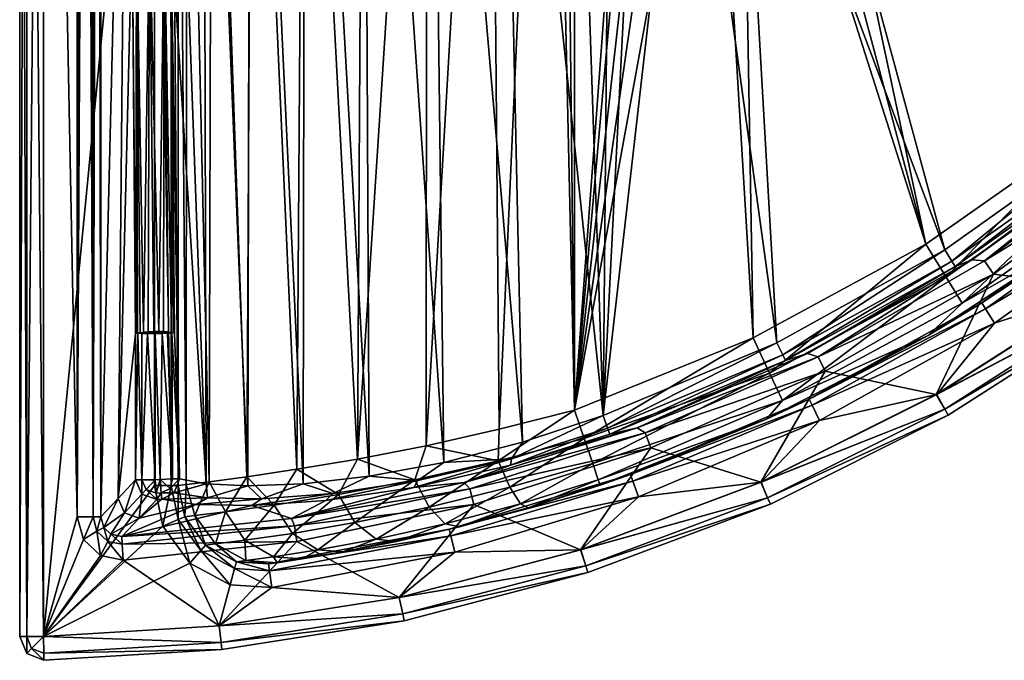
# Model space of a CAD drawing. Header units: inches. Extents: x 0 to 475, y -475 to 0.
# Tile 1 of 7: x 0 to 248, y -475 to -313. Entities that reach past the tile are written whole.
import ezdxf

# ---------------------------------------------------------------- set-up
doc = ezdxf.new("R2010")
doc.units = ezdxf.units.IN
doc.header["$MEASUREMENT"] = 0
doc.layers.add('Layer 1', color=7, linetype='Continuous')

# ---------------------------------------------------------------- blocks, each defined once
blk = doc.blocks.new('Square E')
at = {"color": 9, "true_color": 0xc0c0c0}
mesh = blk.add_polyface(dxfattribs=at)
corners = [(149.06, -208.69, -120), (139.65, -189.15, -120), (147.22, -413.23, -120), (156.96, -220.51, -120), (6, -468.96, -140), (14.5, -438.8, -140), (6, -6, -140), (0, -468.96, -6), (0, -468.96, -134), (0, -6, -134), (40, -430.84, -6), (40, -180.28, -6), (40, -180.28, -10), (155.92, -197.9, -110), (158.45, -205.14, -110), (140, -411.86, -110), (140, -140, -110), (162.58, -211.71, -110), (57.29, -428.67, -66.2), (47.82, -429.92, -48.75), (48.51, -177.89, -50.33), (42.16, -179.7, -30.64), (41.98, -430.62, -29.81), (102.74, -154.79, -102.73), (85.24, -424.22, -93.68), (86.77, -163.15, -94.58), (69.95, -426.8, -81.36), (58.63, -174.65, -68.06), (71.71, -169.78, -82.98), (118.61, -144.91, -107.71), (121.02, -416.71, -108.18), (102.54, -420.85, -102.73), (133.72, -133.72, -109.8), (27.49, -153.63, -54.36), (24.85, -434.14, -84.54), (28.37, -289.6, -44.3), (20.48, -438.8, -134.52), (121.4, -169.25, -118.59), (126.9, -419.97, -118.08), (103.62, -149.86, -114.39), (107.01, -425.09, -112.21), (86.77, -131.48, -107.51), (88.22, -428.56, -102.51), (71.51, -430.43, -89.28), (71.98, -139.92, -98.02), (58.12, -146.27, -85.46), (57.6, -430.95, -73.01), (47.05, -430.42, -54.3), (46.28, -150.66, -70.26), (37.08, -153.47, -52.84), (38.12, -289.43, -43.23), (31.27, -392.18, -31.12), (32.79, -288.7, -39.85), (29.47, -289.05, -41.64), (36.44, -288.94, -40.87), (35.08, -392.03, -30.13), (38.33, -392.21, -32.06), (29.34, -392.46, -33.54), (1.76, -468.96, -1.76), (1.76, -6, -1.76), (6, -468.96), (0, -6, -6), (1.76, -468.96, -138.24), (1.76, -6, -138.24), (18.56, -438.8, -138.42), (19.69, -28.33, -136.58), (16.67, -20.29, -139.59), (38.24, -180.28, -1.76), (38.24, -430.84, -1.76), (34, -180.28)]
mesh.append_faces([[corners[k] for k in face] for face in [(0, 1, 2), (3, 0, 2), (4, 5, 6), (7, 8, 9), (10, 11, 12), (13, 14, 15), (13, 15, 16), (17, 15, 14), (18, 19, 20), (21, 22, 12), (23, 24, 25), (26, 27, 28), (29, 30, 31), (30, 32, 15), (23, 31, 24), (24, 28, 25), (27, 26, 18), (28, 24, 26), (21, 20, 19), (20, 27, 18), (33, 34, 35), (34, 33, 36), (2, 1, 37), (2, 37, 38), (39, 40, 38), (39, 38, 37), (40, 41, 42), (43, 42, 44), (45, 46, 43), (47, 46, 48), (49, 50, 47), (51, 52, 53), (54, 52, 55), (54, 56, 50), (35, 57, 53), (58, 59, 60), (7, 61, 58), (6, 62, 4), (62, 63, 8), (64, 36, 65), (66, 5, 64), (67, 68, 69), (11, 10, 67)]], dxfattribs={"color": 9})
mesh = blk.add_polyface(dxfattribs=at)
corners = [(14.5, -14.5, -140), (6, -6, -140), (14.5, -438.8, -140), (0, -6, -6), (0, -468.96, -6), (0, -6, -134), (53.68, -161.3, -6), (61.4, -158.49, -46.12), (55.68, -160.64, -28.73), (53.68, -161.3, -10), (46.64, -165.4, -10), (48.94, -164.71, -30.78), (70.43, -154.66, -61.45), (55.66, -162.51, -50.29), (37.08, -153.47, -52.84), (46.28, -150.66, -70.26), (37.08, -150.63, -51.88), (40.44, -146.75, -55.71), (37.03, -148.71, -49.81), (36.92, -147.6, -46.89), (52.46, -142.78, -75.83), (29.66, -146.97, -44.51), (33.6, -148.5, -44.28), (33.47, -147.37, -40.4), (27.61, -149.13, -53.07), (27.49, -153.63, -54.36), (29.41, -151.13, -50.26), (33.84, -150.04, -47.58), (28.63, -153.43, -51.49), (31.42, -153.33, -50.15), (35.1, -153.33, -50.47), (34.13, -151.8, -49.63), (29.49, -148.83, -47.99), (27.9, -145.94, -49.72), (36.82, -146.89, -43.99), (6, -468.96), (1.76, -6, -1.76), (6, -6), (1.76, -468.96, -1.76), (1.76, -6, -138.24), (1.76, -468.96, -138.24), (0, -468.96, -134), (15.59, -17.41, -139.9), (18.56, -438.8, -138.42), (17.74, -23.14, -139.05), (16.67, -20.29, -139.59), (82.05, -148.89, -6), (53.13, -159.63, -1.76), (51.79, -155.61), (81.21, -147.35, -1.76), (42.63, -160.93), (45.47, -164.09, -1.76)]
mesh.append_faces([[corners[k] for k in face] for face in [(0, 1, 2), (3, 4, 5), (6, 7, 8), (8, 9, 6), (10, 9, 8), (8, 7, 11), (12, 13, 7), (7, 13, 11), (14, 15, 16), (17, 18, 16), (18, 17, 19), (15, 20, 16), (21, 22, 23), (24, 25, 26), (19, 22, 27), (28, 26, 25), (29, 30, 31), (31, 26, 29), (30, 14, 16), (30, 16, 31), (27, 31, 18), (24, 32, 33), (34, 22, 19), (21, 32, 22), (27, 32, 26), (27, 18, 19), (32, 27, 22), (26, 32, 24), (29, 26, 28), (31, 16, 18), (26, 31, 27), (35, 36, 37), (36, 38, 3), (39, 40, 1), (5, 41, 39), (0, 2, 42), (43, 44, 45), (45, 42, 2), (46, 6, 47), (48, 49, 47), (50, 48, 47), (51, 50, 47), (6, 51, 47)]], dxfattribs={"color": 9})
mesh = blk.add_polyface(dxfattribs=at)
corners = [(6, -6), (34, -180.28), (6, -468.96), (41.66, -172.3, -6), (46.64, -165.4, -6), (41.66, -172.3, -10), (40, -180.28, -10), (40, -180.28, -6), (46.64, -165.4, -10), (53.68, -161.3, -6), (53.68, -161.3, -10), (48.94, -164.71, -30.78), (63.63, -165.12, -72), (51.83, -169.29, -53.61), (66.15, -158.51, -67.29), (44.26, -171.58, -32.49), (55.66, -162.51, -50.29), (42.16, -179.7, -30.64), (55.68, -160.64, -28.73), (48.51, -177.89, -50.33), (58.63, -174.65, -68.06), (20.48, -30.44, -134.52), (20.48, -438.8, -134.52), (27.49, -153.63, -54.36), (58.12, -146.27, -85.46), (46.28, -150.66, -70.26), (57.6, -430.95, -73.01), (37.08, -153.47, -52.84), (47.05, -430.42, -54.3), (28.37, -289.6, -44.3), (29.47, -289.05, -41.64), (28.63, -153.43, -51.49), (36.44, -288.94, -40.87), (35.1, -153.33, -50.47), (31.42, -153.33, -50.15), (32.79, -288.7, -39.85), (38.12, -289.43, -43.23), (17.74, -23.14, -139.05), (18.56, -438.8, -138.42), (18.78, -25.92, -138.17), (19.69, -28.33, -136.58), (45.47, -164.09, -1.76), (40.05, -171.6, -1.76), (38.24, -180.28, -1.76), (36.16, -169.91), (42.63, -160.93)]
mesh.append_faces([[corners[k] for k in face] for face in [(0, 1, 2), (3, 4, 5), (3, 5, 6), (7, 3, 6), (4, 8, 5), (9, 8, 4), (9, 10, 8), (11, 5, 8), (12, 13, 14), (15, 16, 13), (13, 16, 14), (17, 6, 15), (6, 5, 15), (11, 8, 18), (11, 15, 5), (15, 13, 17), (16, 15, 11), (19, 13, 20), (19, 17, 13), (12, 20, 13), (21, 22, 23), (24, 25, 26), (27, 28, 25), (29, 30, 31), (32, 27, 33), (23, 29, 31), (34, 35, 33), (32, 36, 27), (31, 30, 34), (35, 32, 33), (35, 34, 30), (37, 38, 39), (40, 22, 21), (39, 38, 40), (41, 4, 42), (42, 43, 1), (41, 44, 45), (43, 42, 3), (3, 7, 43), (4, 41, 9), (3, 42, 4), (44, 42, 1), (42, 44, 41)]], dxfattribs={"color": 9})
mesh = blk.add_polyface(dxfattribs=at)
corners = [(149.06, -208.69, -120), (145.25, -194.75, -120), (139.65, -189.15, -120), (155.92, -197.9, -110), (140, -140, -110), (155, -190, -110), (158.42, -174.72, -110), (155.82, -182.16, -110), (162.6, -168.1, -110), (102.54, -420.85, -102.73), (102.74, -154.79, -102.73), (118.61, -144.91, -107.71), (140, -411.86, -110), (133.72, -133.72, -109.8), (136.94, -136.94, -109.95), (121.02, -416.71, -108.18), (78.44, -158.79, -86.67), (63.63, -165.12, -72), (79.28, -152.4, -80.83), (58.63, -174.65, -68.06), (71.71, -169.78, -82.98), (66.15, -158.51, -67.29), (86.77, -163.15, -94.58), (107.01, -425.09, -112.21), (103.62, -149.86, -114.39), (86.77, -131.48, -107.51), (71.98, -139.92, -98.02), (88.22, -428.56, -102.51), (71.51, -430.43, -89.28), (58.12, -146.27, -85.46), (155.55, -183.83, -154.88), (158.12, -175.6, -154.23), (89.33, -117.61, -139.76), (146.72, -182.08, -130), (155, -190.36, -130), (155, -190.36, -150.5), (126.88, -162.23, -128.46), (151.67, -201.83, -121.28), (155.34, -200.7, -125.11), (150.06, -192.51, -121.33), (157.66, -213.73, -121.28), (153.61, -190.95, -124.9), (145.82, -182.98, -125.11), (143.11, -185.69, -121.28), (124.31, -165.92, -120.2), (121.4, -169.25, -118.59), (126.36, -163.28, -123.91), (106.02, -146.72, -116.22), (155, -190.27, -151.28), (86.36, -121.71, -134.82), (155, -190, -152.04), (155.1, -187.34, -154.36), (86.99, -120.28, -138.31)]
mesh.append_faces([[corners[k] for k in face] for face in [(0, 1, 2), (3, 4, 5), (4, 6, 7), (8, 6, 4), (4, 7, 5), (9, 10, 11), (12, 13, 14), (13, 15, 11), (4, 12, 14), (16, 17, 18), (19, 17, 20), (18, 17, 21), (20, 16, 22), (16, 20, 17), (23, 24, 25), (25, 26, 27), (28, 26, 29), (30, 31, 32), (33, 34, 35), (35, 36, 33), (37, 38, 39), (37, 1, 0), (37, 39, 1), (40, 37, 0), (39, 38, 41), (34, 33, 42), (2, 1, 43), (39, 41, 43), (43, 1, 39), (43, 41, 42), (41, 34, 42), (44, 24, 45), (44, 43, 42), (45, 43, 44), (2, 43, 45), (46, 33, 36), (44, 46, 47), (46, 42, 33), (42, 46, 44), (35, 48, 49), (48, 50, 49), (51, 30, 32), (51, 52, 50)]], dxfattribs={"color": 9})
mesh = blk.add_polyface(dxfattribs=at)
corners = [(37.3, -392.47, -31.07), (38.57, -429.23, -31.1), (38.35, -392.43, -32.27), (35.91, -392.51, -30.31), (34.21, -392.57, -30), (35.45, -429.33, -30), (40.32, -429.17, -33.91), (39.08, -392.41, -33.91), (6, -468.96), (34, -180.28), (34, -430.84), (40, -180.28, -10), (40, -430.84, -10), (40, -430.84, -6), (41.98, -430.62, -29.81), (42.16, -179.7, -30.64), (47.82, -429.92, -48.75), (24.85, -434.14, -84.54), (29.22, -392.57, -34.56), (28.37, -289.6, -44.3), (38.12, -289.43, -43.23), (47.05, -430.42, -54.3), (29.72, -392.35, -32.62), (29.47, -289.05, -41.64), (29.34, -392.46, -33.54), (30.36, -392.26, -31.82), (32.79, -288.7, -39.85), (32.44, -392.1, -30.52), (33.87, -392.03, -30.04), (37.58, -392.14, -31.34), (36.44, -288.94, -40.87), (36.32, -392.07, -30.56), (38.33, -392.21, -32.06), (38.83, -392.3, -32.91), (35.08, -392.03, -30.13), (31.27, -392.18, -31.12), (37, -392.48, -30.91), (29.8, -392.57, -32.7), (32.29, -392.57, -30.41), (31.06, -392.57, -31.17), (30.83, -392.57, -31.31), (38.24, -430.84, -1.76), (38.24, -180.28, -1.76)]
mesh.append_faces([[corners[k] for k in face] for face in [(0, 1, 2), (1, 0, 3), (4, 5, 3), (6, 7, 2), (8, 9, 10), (11, 12, 13), (14, 12, 11), (14, 15, 16), (17, 18, 19), (20, 6, 21), (20, 7, 6), (22, 23, 24), (24, 19, 18), (25, 23, 22), (26, 27, 28), (29, 30, 31), (30, 29, 32), (33, 20, 32), (20, 33, 7), (31, 30, 34), (26, 28, 34), (27, 26, 35), (35, 23, 25), (36, 29, 3), (3, 31, 4), (24, 37, 18), (31, 34, 4), (2, 33, 7), (0, 32, 2), (2, 32, 33), (0, 36, 32), (27, 35, 4), (29, 31, 3), (34, 28, 4), (28, 27, 4), (38, 35, 39), (35, 38, 4), (40, 37, 22), (25, 39, 40), (25, 40, 22), (22, 37, 24), (9, 41, 10), (41, 42, 13)]], dxfattribs={"color": 9})
mesh = blk.add_polyface(dxfattribs=at)
corners = [(273.4, -343.05, -120), (210.07, -230.27, -120), (196.28, -234.55, -120), (310.19, -310.19, -120), (233.41, -371.42, -120), (343.05, -273.4, -120), (230.19, -210.19, -120), (221.82, -221.82, -120), (273.61, -380.9, -140), (313.12, -349.16, -140), (285.67, -348.34, -140), (245.69, -377.6, -140), (273.72, -380.84), (287.63, -360.27), (313.22, -349.07), (304.71, -337.9, -90), (283.88, -355.58, -6), (268.26, -367.52, -90), (242.77, -384.82, -6), (341.22, -269.81, -110), (307.59, -307.59, -110), (217.3, -211.89, -110), (211.71, -217.42, -110), (269.81, -341.22, -110), (197.65, -224.13, -110), (205.14, -221.55, -110), (228.66, -370.05, -110), (275.87, -348.89, -107.45), (314.51, -314.51, -107.45), (233.81, -378.37, -107.45), (280.63, -354.9, -99.78), (237.84, -384.89, -99.78), (276.5, -346.95, -124.56), (236.06, -375.63, -124.56), (240.27, -373.96, -134.52), (279.47, -345.66, -134.52), (313.71, -313.71, -124.56), (275.5, -345.69, -121.31), (312.57, -312.57, -121.31), (235.21, -374.28, -121.31), (283.1, -345.21, -138.42), (243.48, -374.21, -138.42), (315.61, -313.03, -134.52), (322.42, -314.64, -140), (284.98, -356.95, -1.76), (322.98, -322.98, -1.76), (325.98, -325.98), (243.7, -386.31, -1.76)]
mesh.append_faces([[corners[k] for k in face] for face in [(0, 1, 2), (0, 3, 1), (2, 4, 0), (5, 6, 3), (1, 3, 7), (8, 9, 10), (11, 8, 10), (12, 13, 14), (15, 16, 17), (16, 18, 17), (19, 20, 21), (22, 20, 23), (23, 24, 25), (23, 26, 24), (23, 25, 22), (27, 23, 20), (20, 28, 27), (29, 23, 27), (29, 26, 23), (28, 30, 27), (31, 27, 30), (17, 30, 15), (31, 30, 17), (32, 33, 34), (32, 35, 36), (32, 34, 35), (32, 37, 33), (32, 38, 37), (39, 33, 37), (3, 0, 37), (0, 4, 39), (37, 38, 3), (39, 37, 0), (10, 40, 41), (41, 40, 35), (34, 41, 35), (41, 11, 10), (35, 40, 42), (40, 10, 43), (16, 44, 18), (44, 16, 45), (44, 46, 13), (44, 13, 47)]], dxfattribs={"color": 9})
mesh = blk.add_polyface(dxfattribs=at)
corners = [(191.06, -394.88, -120), (181.86, -234.24, -120), (168.29, -229.39, -120), (156.96, -220.51, -120), (147.22, -413.23, -120), (233.41, -371.42, -120), (196.28, -234.55, -120), (182.1, -224.08, -110), (190, -225, -110), (228.66, -370.05, -110), (174.75, -221.48, -110), (185.08, -393.66, -110), (140, -411.86, -110), (168.11, -217.3, -110), (162.58, -211.71, -110), (197.65, -224.13, -110), (192.5, -409.45, -99.78), (189.24, -402.52, -107.45), (233.81, -378.37, -107.45), (142.42, -418.99, -108.56), (193.23, -399.36, -124.56), (155.79, -416.3, -134.52), (198.77, -397.57, -134.52), (236.06, -375.63, -124.56), (235.21, -374.28, -121.31), (192.53, -397.92, -121.31), (148.35, -416.41, -121.31), (201.45, -398.41, -138.42), (240.27, -373.96, -134.52), (199.99, -410.65, -1.76), (199.22, -409.07, -6), (243.7, -386.31, -1.76), (190, -225, -155), (182.48, -224.16, -130), (190.18, -225, -130), (182.14, -224.07, -155), (197.72, -224.12, -155), (198.01, -224.04, -130), (209.27, -225.18, -121.28), (210.07, -230.27, -120), (218.36, -218.36, -121.28), (196.86, -229.52, -121.28), (182.34, -229.37, -121.28), (196.21, -225.74, -125.11), (207.43, -221.82, -125.11), (168.33, -223.75, -121.28), (183.07, -225.61, -125.11)]
mesh.append_faces([[corners[k] for k in face] for face in [(0, 1, 2), (2, 3, 4), (1, 5, 6), (1, 0, 5), (2, 4, 0), (7, 8, 9), (10, 7, 11), (12, 13, 10), (13, 12, 14), (11, 12, 10), (9, 11, 7), (9, 8, 15), (16, 17, 18), (9, 17, 11), (19, 11, 17), (20, 21, 22), (23, 20, 22), (24, 25, 20), (5, 0, 25), (26, 25, 0), (22, 21, 27), (22, 27, 28), (29, 30, 31), (32, 33, 34), (32, 35, 33), (36, 34, 37), (36, 32, 34), (38, 39, 40), (39, 38, 6), (38, 41, 6), (42, 2, 1), (41, 1, 6), (43, 41, 44), (42, 1, 41), (2, 42, 45), (3, 2, 45), (44, 41, 38), (46, 42, 43), (41, 43, 42), (46, 45, 42), (34, 43, 37), (33, 46, 34), (46, 43, 34)]], dxfattribs={"color": 9})
mesh = blk.add_polyface(dxfattribs=at)
corners = [(273.61, -380.9, -140), (245.69, -377.6, -140), (231.3, -407.97, -140), (203.28, -402.03, -140), (277.17, -385.75, -6), (317.18, -353.58, -134), (277.17, -385.75, -134), (234.32, -413.18, -134), (234.32, -413.18, -6), (189.44, -435.59, -6), (201.84, -414.46), (245.97, -389.9), (231.41, -407.95), (273.72, -380.84), (287.63, -360.27), (268.26, -367.52, -90), (242.77, -384.82, -6), (229.27, -393.02, -90), (199.22, -409.07, -6), (233.81, -378.37, -107.45), (189.24, -402.52, -107.45), (228.66, -370.05, -110), (275.87, -348.89, -107.45), (237.84, -384.89, -99.78), (192.5, -409.45, -99.78), (236.06, -375.63, -124.56), (198.77, -397.57, -134.52), (240.27, -373.96, -134.52), (193.23, -399.36, -124.56), (235.21, -374.28, -121.31), (192.53, -397.92, -121.31), (233.41, -371.42, -120), (233.45, -411.65, -1.76), (187.09, -430.08), (276.15, -384.32, -1.76), (316.01, -352.28, -1.76), (188.74, -433.98, -1.76), (317.18, -353.58, -6), (233.45, -411.65, -138.24), (276.15, -384.32, -138.24), (188.74, -433.98, -138.24), (186.99, -430.08, -140), (316.01, -352.28, -138.24), (243.48, -374.21, -138.42), (201.45, -398.41, -138.42), (243.7, -386.31, -1.76), (284.98, -356.95, -1.76), (199.99, -410.65, -1.76)]
mesh.append_faces([[corners[k] for k in face] for face in [(0, 1, 2), (3, 2, 1), (4, 5, 6), (6, 7, 8), (8, 4, 6), (8, 7, 9), (10, 11, 12), (13, 11, 14), (13, 12, 11), (15, 16, 17), (17, 16, 18), (19, 20, 21), (22, 23, 19), (19, 23, 24), (17, 23, 15), (24, 23, 17), (25, 26, 27), (28, 25, 29), (30, 29, 31), (32, 33, 12), (34, 13, 35), (12, 13, 34), (32, 12, 34), (32, 4, 8), (32, 8, 36), (34, 37, 4), (34, 4, 32), (38, 7, 6), (6, 39, 38), (5, 39, 6), (7, 38, 40), (2, 41, 38), (0, 2, 39), (38, 39, 2), (39, 42, 0), (43, 44, 1), (44, 43, 27), (44, 3, 1), (16, 45, 18), (45, 16, 46), (47, 11, 10), (45, 14, 11), (45, 11, 47)]], dxfattribs={"color": 9})
mesh = blk.add_polyface(dxfattribs=at)
corners = [(35.91, -392.51, -30.31), (35.45, -429.33, -30), (38.57, -429.23, -31.1), (40.32, -429.17, -33.91), (38.35, -392.43, -32.27), (40, -430.84, -6), (40, -430.84, -10), (41.63, -438.76, -10), (41.98, -430.62, -29.81), (44.23, -438.46, -32.45), (47.82, -429.92, -48.75), (64.24, -435.83, -72.75), (51.92, -437.53, -53.78), (57.29, -428.67, -66.2), (69.95, -426.8, -81.36), (29.22, -392.57, -34.56), (24.85, -434.14, -84.54), (29.22, -429.43, -34.56), (34.21, -392.57, -30), (34.21, -429.43, -30), (30.83, -429.43, -31.31), (29.8, -392.57, -32.7), (32.29, -392.57, -30.41), (30.83, -392.57, -31.31), (26.43, -437.79, -84.6), (30.84, -433.08, -34.36), (31.92, -431.91, -31.31), (34.6, -434.4, -34.56), (34.47, -432.8, -31.31), (35.86, -434.3, -34.56), (35.72, -432.7, -31.31), (37.93, -431.62, -31.31), (39, -432.69, -33.97), (78.99, -432.92, -97.32), (60.98, -434.21, -79.45), (58.61, -435.95, -81.38), (47.42, -433.95, -57.93), (47.05, -430.42, -54.3), (57.6, -430.95, -73.01), (71.51, -430.43, -89.28), (40.02, -439.45, -1.76), (38.24, -430.84, -1.76), (34, -430.84), (36.12, -441.13)]
mesh.append_faces([[corners[k] for k in face] for face in [(0, 1, 2), (3, 4, 2), (5, 6, 7), (7, 6, 8), (9, 8, 10), (11, 12, 13), (12, 10, 13), (11, 13, 14), (15, 16, 17), (1, 18, 19), (17, 20, 21), (18, 22, 19), (23, 20, 22), (22, 20, 19), (21, 15, 17), (23, 21, 20), (24, 17, 16), (24, 25, 17), (20, 26, 19), (27, 26, 25), (27, 28, 26), (17, 25, 20), (28, 19, 26), (25, 26, 20), (27, 29, 30), (19, 28, 1), (27, 30, 28), (28, 30, 1), (31, 1, 30), (32, 30, 29), (31, 32, 3), (2, 31, 3), (2, 1, 31), (32, 31, 30), (33, 34, 35), (32, 29, 36), (3, 32, 37), (38, 34, 39), (37, 36, 38), (36, 34, 38), (32, 36, 37), (5, 40, 41), (42, 41, 43)]], dxfattribs={"color": 9})
mesh = blk.add_polyface(dxfattribs=at)
corners = [(203.28, -402.03, -140), (159.3, -421.39, -140), (186.99, -430.08, -140), (231.3, -407.97, -140), (141.54, -447.11, -140), (189.44, -435.59, -134), (189.44, -435.59, -6), (234.32, -413.18, -134), (143.4, -452.84, -6), (143.4, -452.84, -134), (156.16, -433.75), (187.09, -430.08), (141.62, -447.12), (201.84, -414.46), (231.41, -407.95), (188.42, -414.16, -90), (199.22, -409.07, -6), (154.12, -428.1, -6), (229.27, -393.02, -90), (146.44, -430.79, -90), (192.5, -409.45, -99.78), (144.59, -425.35, -103.88), (189.24, -402.52, -107.45), (145.97, -429.43, -97.53), (185.08, -393.66, -110), (142.42, -418.99, -108.56), (140, -411.86, -110), (193.23, -399.36, -124.56), (148.89, -417.92, -124.56), (155.79, -416.3, -134.52), (192.53, -397.92, -121.31), (148.35, -416.41, -121.31), (147.22, -413.23, -120), (191.06, -394.88, -120), (188.74, -433.98, -1.76), (233.45, -411.65, -1.76), (142.86, -451.16, -1.76), (234.32, -413.18, -6), (188.74, -433.98, -138.24), (142.86, -451.16, -138.24), (233.45, -411.65, -138.24), (157.87, -417.6, -138.42), (201.45, -398.41, -138.42), (199.99, -410.65, -1.76), (154.72, -429.75, -1.76)]
mesh.append_faces([[corners[k] for k in face] for face in [(0, 1, 2), (2, 3, 0), (1, 4, 2), (5, 6, 7), (8, 5, 9), (5, 8, 6), (10, 11, 12), (13, 11, 10), (11, 13, 14), (15, 16, 17), (18, 16, 15), (15, 17, 19), (20, 21, 22), (23, 15, 19), (21, 20, 23), (24, 25, 26), (25, 22, 21), (15, 20, 18), (20, 15, 23), (27, 28, 29), (28, 30, 31), (27, 30, 28), (32, 31, 33), (11, 34, 12), (34, 11, 35), (36, 12, 34), (36, 6, 8), (34, 37, 6), (34, 6, 36), (38, 39, 5), (5, 7, 38), (39, 9, 5), (2, 4, 38), (39, 38, 4), (38, 40, 2), (41, 42, 29), (41, 0, 42), (41, 1, 0), (16, 43, 17), (17, 43, 44), (44, 13, 10), (43, 13, 44)]], dxfattribs={"color": 9})
mesh = blk.add_polyface(dxfattribs=at)
corners = [(146.44, -430.79, -90), (154.12, -428.1, -6), (128.27, -436.54, -88.1), (69.95, -426.8, -81.36), (80.48, -433.19, -88.35), (64.24, -435.83, -72.75), (85.24, -424.22, -93.68), (99.73, -429.47, -99.83), (121.02, -416.71, -108.18), (140, -411.86, -110), (120.73, -424.65, -106.62), (142.42, -418.99, -108.56), (144.59, -425.35, -103.88), (123.64, -431.34, -102.35), (145.97, -429.43, -97.53), (103.29, -436.37, -95.94), (102.54, -420.85, -102.73), (84.6, -440.24, -84.99), (126.38, -435.53, -95.55), (148.89, -417.92, -124.56), (123.86, -425.76, -121.82), (155.79, -416.3, -134.52), (112.14, -430.12, -134.52), (99.45, -431.36, -113.46), (68.59, -439.2, -134.52), (100.47, -429.65, -110.64), (124.11, -424.12, -118.73), (107.01, -425.09, -112.21), (126.9, -419.97, -118.08), (147.22, -413.23, -120), (148.35, -416.41, -121.31), (77.25, -434.67, -99.75), (78.99, -432.92, -97.32), (58.61, -435.95, -81.38), (88.22, -428.56, -102.51), (71.51, -430.43, -89.28), (60.98, -434.21, -79.45), (157.87, -417.6, -138.42), (113.56, -431.76, -138.42), (159.3, -421.39, -140), (114.59, -435.68, -140), (154.72, -429.75, -1.76), (108.36, -441.91, -6)]
mesh.append_faces([[corners[k] for k in face] for face in [(0, 1, 2), (3, 4, 5), (4, 6, 7), (8, 9, 10), (11, 10, 9), (11, 12, 13), (2, 14, 0), (10, 13, 15), (4, 3, 6), (7, 6, 16), (7, 17, 4), (16, 8, 10), (10, 7, 16), (7, 10, 15), (12, 14, 18), (13, 10, 11), (2, 18, 14), (18, 13, 12), (19, 20, 21), (22, 23, 24), (20, 22, 21), (20, 23, 22), (25, 23, 26), (27, 25, 26), (23, 20, 26), (28, 26, 29), (26, 30, 29), (30, 20, 19), (31, 23, 25), (31, 32, 33), (32, 31, 25), (26, 20, 30), (27, 26, 28), (34, 25, 27), (34, 32, 25), (35, 32, 34), (36, 32, 35), (37, 38, 39), (38, 37, 22), (22, 24, 38), (21, 22, 37), (38, 40, 39), (1, 41, 42)]], dxfattribs={"color": 9})
mesh = blk.add_polyface(dxfattribs=at)
corners = [(114.59, -435.68, -140), (141.54, -447.11, -140), (159.3, -421.39, -140), (95.74, -459.1, -140), (69.96, -445.03, -140), (143.4, -452.84, -134), (97, -464.99, -134), (97, -464.99, -6), (143.4, -452.84, -6), (51, -472.25, -6), (95.79, -459.12), (63.59, -456.59), (109.79, -447.73), (141.62, -447.12), (156.16, -433.75), (108.36, -441.91, -6), (128.27, -436.54, -88.1), (154.12, -428.1, -6), (62.76, -450.65, -6), (81.57, -447.65, -60.52), (95.07, -444.98, -73.12), (110.95, -441.28, -82.43), (107.36, -440.54, -89.49), (89.92, -444.4, -79.31), (103.29, -436.37, -95.94), (126.38, -435.53, -95.55), (75.21, -447.13, -65.51), (84.6, -440.24, -84.99), (99.73, -429.47, -99.83), (123.64, -431.34, -102.35), (99.45, -431.36, -113.46), (77.25, -434.67, -99.75), (68.59, -439.2, -134.52), (142.86, -451.16, -1.76), (96.64, -463.27, -1.76), (96.64, -463.27, -138.24), (142.86, -451.16, -138.24), (113.56, -431.76, -138.42), (69.33, -441.03, -138.42), (108.78, -443.61, -1.76), (154.72, -429.75, -1.76), (63, -452.39, -1.76)]
mesh.append_faces([[corners[k] for k in face] for face in [(0, 1, 2), (3, 0, 4), (0, 3, 1), (5, 6, 7), (7, 8, 5), (7, 6, 9), (10, 11, 12), (13, 12, 14), (10, 12, 13), (15, 16, 17), (15, 18, 19), (19, 20, 15), (15, 20, 21), (16, 15, 21), (22, 23, 24), (16, 21, 25), (20, 22, 21), (26, 23, 19), (27, 23, 26), (23, 20, 19), (28, 24, 27), (23, 22, 20), (22, 29, 25), (24, 23, 27), (24, 29, 22), (22, 25, 21), (30, 31, 32), (13, 33, 10), (10, 33, 34), (34, 8, 7), (33, 8, 34), (5, 35, 6), (36, 35, 5), (1, 3, 36), (35, 36, 3), (0, 37, 38), (38, 37, 32), (38, 4, 0), (39, 14, 12), (40, 39, 15), (41, 39, 12), (15, 39, 18), (40, 14, 39)]], dxfattribs={"color": 9})
mesh = blk.add_polyface(dxfattribs=at)
corners = [(6, -468.96, -140), (20.35, -448.5, -140), (16.07, -444.46, -140), (26.09, -449.74, -140), (14.5, -438.8, -140), (6.08, -474.96, -134), (6.08, -474.96, -6), (51, -472.25, -134), (34, -430.84), (36.12, -441.13), (6, -468.96), (20.48, -438.8, -134.52), (21.26, -441.49, -134.73), (24.85, -434.14, -84.54), (26.43, -437.79, -84.6), (23.02, -443.15, -134.73), (30.17, -439.11, -84.54), (25.75, -443.77, -134.52), (51, -472.25, -6), (6.05, -473.2, -1.76), (50.82, -470.51, -1.76), (3.02, -471.98, -1.76), (1.76, -468.96, -1.76), (1.78, -473.23, -6), (0, -468.96, -6), (1.78, -473.23, -134), (0, -468.96, -134), (6.05, -473.2, -138.24), (50.82, -470.51, -138.24), (1.76, -468.96, -138.24), (3.02, -471.98, -138.24), (22.2, -444.98, -138.49), (19.48, -442.41, -138.49), (25.86, -445.69, -138.42), (18.56, -438.8, -138.42)]
mesh.append_faces([[corners[k] for k in face] for face in [(0, 1, 2), (3, 1, 0), (0, 2, 4), (5, 6, 7), (8, 9, 10), (11, 12, 13), (14, 12, 15), (15, 16, 14), (17, 16, 15), (14, 13, 12), (18, 6, 19), (10, 20, 19), (21, 22, 10), (21, 6, 23), (19, 6, 21), (23, 24, 22), (10, 19, 21), (21, 23, 22), (23, 25, 24), (24, 25, 26), (25, 23, 5), (6, 5, 23), (7, 27, 5), (0, 27, 28), (29, 26, 25), (5, 30, 25), (25, 30, 29), (30, 0, 29), (27, 0, 30), (5, 27, 30), (31, 1, 3), (11, 32, 12), (33, 17, 15), (1, 31, 32), (31, 12, 32), (31, 15, 12), (1, 32, 2), (2, 34, 4), (32, 34, 2), (34, 32, 11), (33, 31, 3), (31, 33, 15)]], dxfattribs={"color": 9})
mesh = blk.add_polyface(dxfattribs=at)
corners = [(6, -468.96, -140), (50.37, -466.29, -140), (26.09, -449.74, -140), (69.96, -445.03, -140), (51, -472.25, -134), (6.08, -474.96, -6), (51, -472.25, -6), (42.93, -450.45), (50.37, -466.29), (6, -468.96), (53.1, -455.91), (36.12, -441.13), (46.87, -445.93, -6), (46.87, -445.93, -10), (54.69, -450.13, -10), (54.69, -450.13, -6), (41.63, -438.76, -6), (40, -430.84, -6), (41.63, -438.76, -10), (44.23, -438.46, -32.45), (49.39, -445.63, -31.49), (41.98, -430.62, -29.81), (47.82, -429.92, -48.75), (51.92, -437.53, -53.78), (56.85, -444.69, -51.92), (44.54, -435.66, -59.24), (25.75, -443.77, -134.52), (58.61, -435.95, -81.38), (34.6, -434.4, -34.56), (30.17, -439.11, -84.54), (35.86, -434.3, -34.56), (68.59, -439.2, -134.52), (30.84, -433.08, -34.36), (26.43, -437.79, -84.6), (60.98, -434.21, -79.45), (47.42, -433.95, -57.93), (6.05, -473.2, -1.76), (50.82, -470.51, -1.76), (50.82, -470.51, -138.24), (6.05, -473.2, -138.24), (25.86, -445.69, -138.42), (69.33, -441.03, -138.42), (38.24, -430.84, -1.76), (40.02, -439.45, -1.76), (54.23, -451.82, -1.76), (45.72, -447.25, -1.76)]
mesh.append_faces([[corners[k] for k in face] for face in [(0, 1, 2), (1, 3, 2), (4, 5, 6), (7, 8, 9), (8, 7, 10), (11, 7, 9), (12, 13, 14), (12, 14, 15), (13, 12, 16), (16, 17, 18), (18, 13, 16), (19, 13, 18), (19, 20, 13), (19, 18, 21), (14, 13, 20), (22, 23, 19), (24, 20, 23), (23, 20, 19), (25, 26, 27), (28, 29, 30), (27, 26, 31), (25, 29, 26), (29, 25, 30), (29, 28, 32), (33, 29, 32), (25, 34, 35), (30, 25, 35), (36, 37, 6), (8, 37, 9), (38, 1, 0), (38, 39, 4), (3, 40, 2), (41, 26, 40), (11, 42, 43), (44, 45, 12), (7, 11, 43), (15, 44, 12), (43, 16, 45), (16, 43, 17), (12, 45, 16), (45, 10, 7), (45, 7, 43), (44, 10, 45)]], dxfattribs={"color": 9})
mesh = blk.add_polyface(dxfattribs=at)
corners = [(69.96, -445.03, -140), (50.37, -466.29, -140), (95.74, -459.1, -140), (51, -472.25, -134), (51, -472.25, -6), (97, -464.99, -134), (63.59, -456.59), (50.37, -466.29), (53.1, -455.91), (95.79, -459.12), (62.76, -450.65, -10), (64.93, -450.35, -28.08), (62.76, -450.65, -6), (71.32, -449.39, -45.23), (81.57, -447.65, -60.52), (54.69, -450.13, -6), (54.69, -450.13, -10), (57.05, -449.83, -29.86), (56.85, -444.69, -51.92), (49.39, -445.63, -31.49), (75.21, -447.13, -65.51), (68.83, -442.96, -70.07), (84.6, -440.24, -84.99), (64.03, -448.87, -48.73), (64.24, -435.83, -72.75), (51.92, -437.53, -53.78), (80.48, -433.19, -88.35), (77.25, -434.67, -99.75), (58.61, -435.95, -81.38), (68.59, -439.2, -134.52), (44.54, -435.66, -59.24), (60.98, -434.21, -79.45), (50.82, -470.51, -1.76), (97, -464.99, -6), (96.64, -463.27, -1.76), (96.64, -463.27, -138.24), (50.82, -470.51, -138.24), (69.33, -441.03, -138.42), (25.75, -443.77, -134.52), (25.86, -445.69, -138.42), (109.79, -447.73), (63, -452.39, -1.76), (108.78, -443.61, -1.76), (54.23, -451.82, -1.76)]
mesh.append_faces([[corners[k] for k in face] for face in [(0, 1, 2), (3, 4, 5), (6, 7, 8), (7, 6, 9), (10, 11, 12), (12, 11, 13), (14, 12, 13), (10, 15, 16), (12, 15, 10), (16, 17, 10), (18, 17, 19), (16, 19, 17), (13, 20, 14), (20, 21, 22), (17, 23, 11), (11, 10, 17), (18, 23, 17), (23, 13, 11), (24, 21, 18), (23, 20, 13), (24, 18, 25), (21, 20, 23), (21, 23, 18), (26, 22, 21), (26, 21, 24), (27, 28, 29), (30, 28, 31), (32, 33, 4), (34, 32, 7), (9, 34, 7), (34, 33, 32), (35, 36, 5), (35, 2, 1), (36, 3, 5), (36, 35, 1), (37, 29, 38), (0, 37, 39), (40, 6, 41), (12, 42, 41), (43, 15, 41), (41, 15, 12), (41, 6, 43), (8, 43, 6)]], dxfattribs={"color": 9})

msp = doc.modelspace()

# ---------------------------------------------------------------- block references
at = {"layer": 'Layer 1'}
msp.add_blockref('Square E', (0, 0), dxfattribs=at)

doc.saveas('drawing.dxf')
